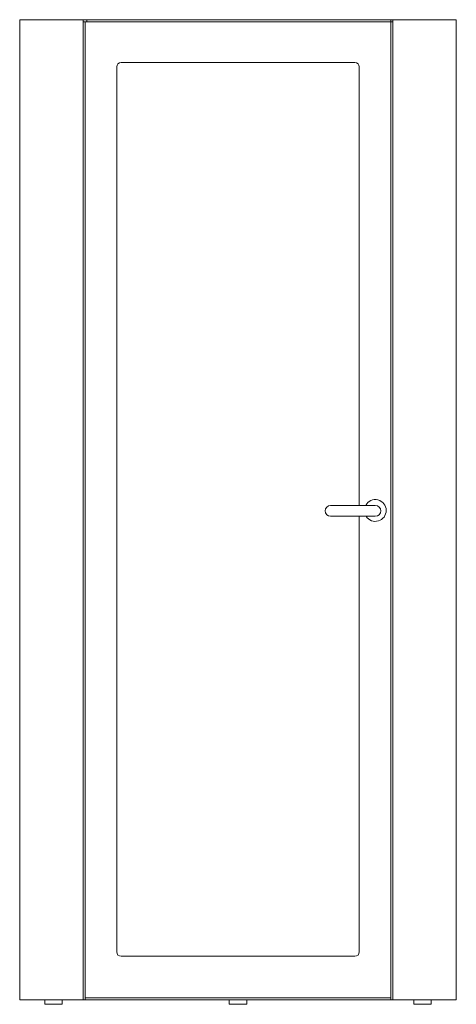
# Model space of a CAD drawing. Header units: millimetres. Extents: x -500 to 500, y 0 to 2257.
import ezdxf

# ---------------------------------------------------------------- set-up
doc = ezdxf.new("R2010")
doc.units = ezdxf.units.MM

# ---------------------------------------------------------------- blocks, each defined once
blk = doc.blocks.new('A$C22DE7BFB')
at = {"color": 0, "linetype": 'Continuous', "lineweight": 0, "extrusion": (0, 1, -2.22045e-16)}
for p, q in [((-500.3, 2247), (-500.3, 0)), ((-355, 2247), (-500.3, 2247)), ((-346.5, 2247), (-355, 2247)), ((-355, 2242), (-355, 2247)), ((-355, 2242), (-346.5, 2242)), ((-355, 0), (-355, 2242)), ((-350, 2242), (-350, 4.8)), ((-346.5, 2247), (350, 2247)), ((-346.5, 2242), (-346.5, 2247)), ((-346.5, 2242), (350, 2242)), ((350, 2242), (-346.5, 2242)), ((350, 2242), (350, 2247)), ((355, 2247), (350, 2247)), ((350, 2242), (350, 4.8)), ((350, 2242), (355, 2242)), ((355, 2247), (355, 2242)), ((500.2, 2247), (355, 2247)), ((355, 2242), (355, 0)), ((500.2, 0), (500.2, 2247)), ((-268, 2149), (268, 2149)), ((-278, 110), (-278, 2139)), ((278, 2139), (278, 1133.6)), ((314.7, 1133.6), (212.2, 1133.6)), ((212.2, 1108.6), (314.7, 1108.6)), ((278, 1108.6), (278, 110)), ((0, 100), (-268, 100)), ((268, 100), (0, 100)), ((-500.3, 0), (-355, 0)), ((-443, 0), (-443, -10)), ((-403, -10), (-403, 0)), ((-350, 0), (-355, 0)), ((350, 4.8), (-350, 4.8)), ((-350, 4.8), (-350, 0)), ((350, 0), (-350, 0)), ((-20, 0), (-20, -10)), ((20, -10), (20, 0)), ((350, 0), (350, 4.8)), ((355, 0), (350, 0)), ((355, 0), (500.2, 0)), ((403, 0), (403, -10)), ((443, -10), (443, 0)), ((-443, -10), (-403, -10)), ((-20, -10), (20, -10)), ((403, -10), (443, -10))]:
    blk.add_line(p, q, dxfattribs=at)
at = {"color": 0, "linetype": 'Continuous', "lineweight": 0, "extrusion": (0, -2.22045e-16, -1)}
for centre, start, end in [((268, 2139), 0, 90), ((-268, 2139), 90, 180), ((268, 110), 270, 360), ((-268, 110), 180, 270)]:
    blk.add_arc(centre, 10, start, end, dxfattribs=at)
at = {"color": 0, "linetype": 'Continuous', "lineweight": 0}
for centre, radius, start, end in [((212.2, 1121.1), 12.5, 90, 270), ((314.7, 1122), 25, 0, 152.2715), ((314.7, 1121.1), 12.5, 270, 90), ((314.7, 1122), 25, 212.3248, 0)]:
    blk.add_arc(centre, radius, start, end, dxfattribs=at)

msp = doc.modelspace()

# ---------------------------------------------------------------- block references
msp.add_blockref('A$C22DE7BFB', (0, 10))

doc.saveas('drawing.dxf')
